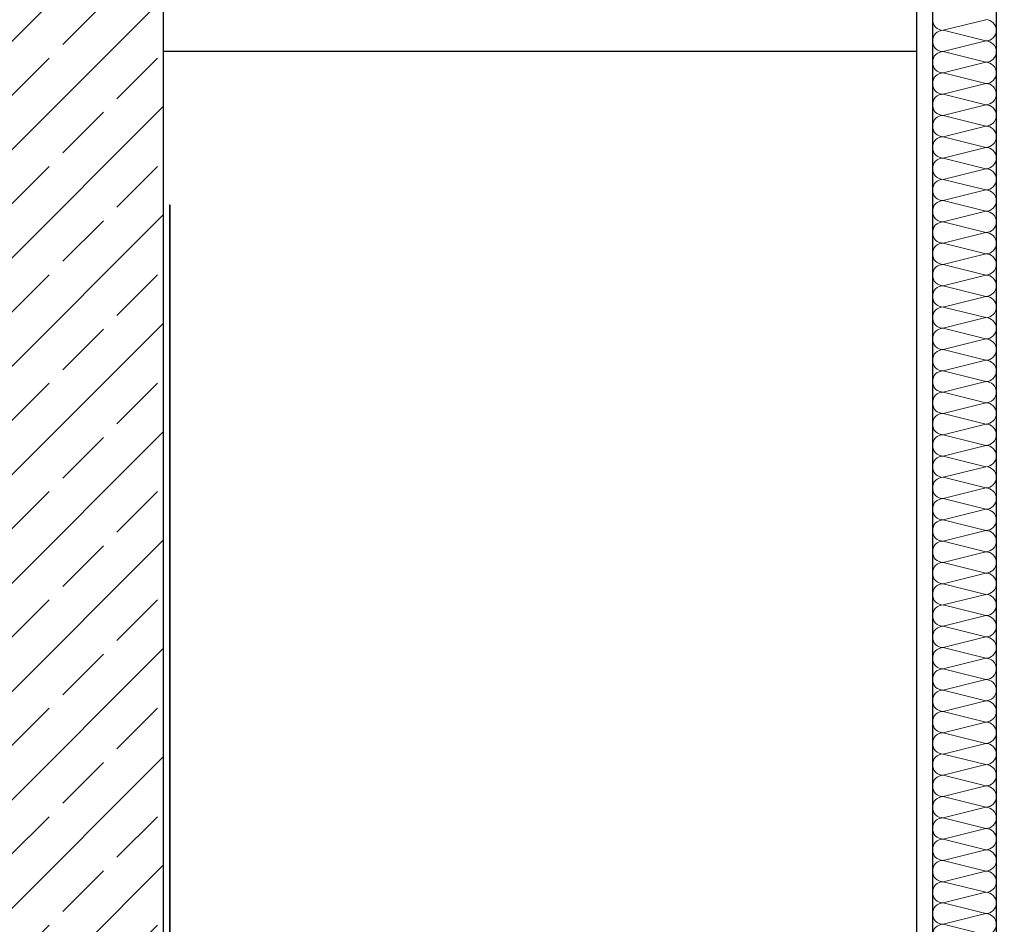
# Model space of a CAD drawing. Header units: metres. Extents: x -27.8 to 39.4, y -22.2 to 2.8.
# Tile 47 of 80: x 9.4 to 11, y -4.9 to -3.5. Entities that reach past the tile are written whole.
import ezdxf

# ---------------------------------------------------------------- set-up
doc = ezdxf.new("R2010")
doc.units = ezdxf.units.M
doc.header["$LTSCALE"] = 0.4
doc.header["$MEASUREMENT"] = 0
doc.layers.get('0').update_dxf_attribs({"color": 8, "lineweight": 9})
doc.layers.get('Defpoints').update_dxf_attribs({"color": 8, "lineweight": 9})
for name, color, linetype in [('Neubau_A-STB Wände', 8, 'Continuous'), ('Neubau_A-TB Wände', 8, 'Continuous'), ('Neubau_B-abgehängte Decke', 8, 'Continuous'), ('Neubau_T-Bemaßung', 8, 'Continuous')]:
    doc.layers.add(name, color=color, linetype=linetype)
doc.styles.add('ERSTELLTER_STIL_2', font='arial.ttf')
doc.dimstyles.new('ERSTELLTER_STIL__1', dxfattribs={"dimtxt": 0.0875, "dimasz": 0.059375, "dimexe": 0.18, "dimexo": 0.0625, "dimgap": 0, "dimtad": 1, "dimzin": 0, "dimdsep": 46, "dimtxsty": 'ERSTELLTER_STIL_2', "dimblk": 'ARROWHEAD_6', "dimblk1": 'ARROWHEAD_6', "dimblk2": 'ARROWHEAD_6', "dimcen": 0.09, "dimclrd": 7, "dimclre": 7, "dimclrt": 7, "dimazin": 0, "dimtfac": 1, "dimtdec": 4, "dimtmove": 0, "dimatfit": 3, "dimfxl": 1, "dimtolj": 1, "dimtzin": 0, "dimarcsym": 0})

# ---------------------------------------------------------------- blocks, each defined once
blk = doc.blocks.new('*X335', base_point=(4591.5834, -0.0469))
at = {"layer": 'Neubau_A-TB Wände', "color": 8, "linetype": 'Continuous', "lineweight": 9}
for p, q in [((4214.2038, 6.6531), (4214.1372, 6.6365)), ((4214.2038, 6.6198), (4214.1372, 6.6365)), ((4214.2038, 6.6198), (4214.1372, 6.6031)), ((4214.2038, 6.5865), (4214.1372, 6.6031)), ((4214.2038, 6.5865), (4214.1372, 6.5698)), ((4214.2038, 6.5531), (4214.1372, 6.5698)), ((4214.2038, 6.5531), (4214.1372, 6.5365)), ((4214.2038, 6.5198), (4214.1372, 6.5365)), ((4214.2038, 6.5198), (4214.1372, 6.5031)), ((4214.2038, 6.4865), (4214.1372, 6.5031)), ((4214.2038, 6.4865), (4214.1372, 6.4698)), ((4214.2038, 6.4531), (4214.1372, 6.4698)), ((4214.2038, 6.4531), (4214.1372, 6.4365)), ((4214.2038, 6.4198), (4214.1372, 6.4365)), ((4214.2038, 6.4198), (4214.1372, 6.4031)), ((4214.2038, 6.3865), (4214.1372, 6.4031)), ((4214.2038, 6.3865), (4214.1372, 6.3698)), ((4214.2038, 6.3531), (4214.1372, 6.3698)), ((4214.2038, 6.3531), (4214.1372, 6.3365)), ((4214.2038, 6.3198), (4214.1372, 6.3365)), ((4214.2038, 6.3198), (4214.1372, 6.3031)), ((4214.2038, 6.2865), (4214.1372, 6.3031)), ((4214.2038, 6.2865), (4214.1372, 6.2698)), ((4214.2038, 6.2531), (4214.1372, 6.2698)), ((4214.2038, 6.2531), (4214.1372, 6.2365)), ((4214.2038, 6.2198), (4214.1372, 6.2365)), ((4214.2038, 6.2198), (4214.1372, 6.2031)), ((4214.2038, 6.1865), (4214.1372, 6.2031)), ((4214.2038, 6.1865), (4214.1372, 6.1698)), ((4214.2038, 6.1531), (4214.1372, 6.1698)), ((4214.2038, 6.1531), (4214.1372, 6.1365)), ((4214.2038, 6.1198), (4214.1372, 6.1365)), ((4214.2038, 6.1198), (4214.1372, 6.1031)), ((4214.2038, 6.0865), (4214.1372, 6.1031)), ((4214.2038, 6.0865), (4214.1372, 6.0698)), ((4214.2038, 6.0531), (4214.1372, 6.0698)), ((4214.2038, 6.0531), (4214.1372, 6.0365)), ((4214.2038, 6.0198), (4214.1372, 6.0365)), ((4214.2038, 6.0198), (4214.1372, 6.0031)), ((4214.2038, 5.9865), (4214.1372, 6.0031)), ((4214.2038, 5.9865), (4214.1372, 5.9698)), ((4214.2038, 5.9531), (4214.1372, 5.9698)), ((4214.2038, 5.9531), (4214.1372, 5.9365)), ((4214.2038, 5.9198), (4214.1372, 5.9365)), ((4214.2038, 5.9198), (4214.1372, 5.9031)), ((4214.2038, 5.8865), (4214.1372, 5.9031)), ((4214.2038, 5.8865), (4214.1372, 5.8698)), ((4214.2038, 5.8531), (4214.1372, 5.8698)), ((4214.2038, 5.8531), (4214.1372, 5.8365)), ((4214.2038, 5.8198), (4214.1372, 5.8365)), ((4214.2038, 5.8198), (4214.1372, 5.8031)), ((4214.2038, 5.7865), (4214.1372, 5.8031)), ((4214.2038, 5.7865), (4214.1372, 5.7698)), ((4214.2038, 5.7531), (4214.1372, 5.7698)), ((4214.2038, 5.7531), (4214.1372, 5.7365)), ((4214.2038, 5.7198), (4214.1372, 5.7365)), ((4214.2038, 5.7198), (4214.1372, 5.7031)), ((4214.2038, 5.6865), (4214.1372, 5.7031)), ((4214.2038, 5.6865), (4214.1372, 5.6698)), ((4214.2038, 5.6531), (4214.1372, 5.6698)), ((4214.2038, 5.6531), (4214.1372, 5.6365)), ((4214.2038, 5.6198), (4214.1372, 5.6365)), ((4214.2038, 5.6198), (4214.1372, 5.6031)), ((4214.2038, 5.5865), (4214.1372, 5.6031)), ((4214.2038, 5.5865), (4214.1372, 5.5698)), ((4214.2038, 5.5531), (4214.1372, 5.5698)), ((4214.2038, 5.5531), (4214.1372, 5.5365)), ((4214.2038, 5.5198), (4214.1372, 5.5365)), ((4214.2038, 5.5198), (4214.1372, 5.5031)), ((4214.2038, 5.4865), (4214.1372, 5.5031)), ((4214.2038, 5.4865), (4214.1372, 5.4698)), ((4214.2038, 5.4531), (4214.1372, 5.4698)), ((4214.2038, 5.4531), (4214.1372, 5.4365)), ((4214.2038, 5.4198), (4214.1372, 5.4365)), ((4214.2038, 5.4198), (4214.1372, 5.4031)), ((4214.2038, 5.3865), (4214.1372, 5.4031)), ((4214.2038, 5.3865), (4214.1372, 5.3698)), ((4214.2038, 5.3531), (4214.1372, 5.3698)), ((4214.2038, 5.3531), (4214.1372, 5.3365)), ((4214.2038, 5.3198), (4214.1372, 5.3365)), ((4214.2038, 5.3198), (4214.1372, 5.3031)), ((4214.2038, 5.2865), (4214.1372, 5.3031)), ((4214.2038, 5.2865), (4214.1372, 5.2698)), ((4214.2038, 5.2531), (4214.1372, 5.2698)), ((4214.2038, 5.2531), (4214.1372, 5.2365)), ((4214.2038, 5.2198), (4214.1372, 5.2365))]:
    blk.add_line(p, q, dxfattribs=at)
for centre, start, end in [((4214.1372, 6.6531), 180, 270), ((4214.2038, 6.6365), 0, 90), ((4214.1372, 6.6198), 90, 180), ((4214.2038, 6.6365), 270, 0), ((4214.1372, 6.6198), 180, 270), ((4214.2038, 6.6031), 0, 90), ((4214.1372, 6.5865), 90, 180), ((4214.2038, 6.6031), 270, 0), ((4214.1372, 6.5865), 180, 270), ((4214.2038, 6.5698), 0, 90), ((4214.1372, 6.5531), 90, 180), ((4214.2038, 6.5698), 270, 0), ((4214.1372, 6.5531), 180, 270), ((4214.2038, 6.5365), 0, 90), ((4214.1372, 6.5198), 90, 180), ((4214.2038, 6.5365), 270, 0), ((4214.1372, 6.5198), 180, 270), ((4214.2038, 6.5031), 0, 90), ((4214.1372, 6.4865), 90, 180), ((4214.2038, 6.5031), 270, 0), ((4214.1372, 6.4865), 180, 270), ((4214.2038, 6.4698), 0, 90), ((4214.1372, 6.4531), 90, 180), ((4214.2038, 6.4698), 270, 0), ((4214.1372, 6.4531), 180, 270), ((4214.2038, 6.4365), 0, 90), ((4214.1372, 6.4198), 90, 180), ((4214.2038, 6.4365), 270, 0), ((4214.1372, 6.4198), 180, 270), ((4214.2038, 6.4031), 0, 90), ((4214.1372, 6.3865), 90, 180), ((4214.2038, 6.4031), 270, 0), ((4214.1372, 6.3865), 180, 270), ((4214.2038, 6.3698), 0, 90), ((4214.1372, 6.3531), 90, 180), ((4214.2038, 6.3698), 270, 0), ((4214.1372, 6.3531), 180, 270), ((4214.2038, 6.3365), 0, 90), ((4214.1372, 6.3198), 90, 180), ((4214.2038, 6.3365), 270, 0), ((4214.1372, 6.3198), 180, 270), ((4214.2038, 6.3031), 0, 90), ((4214.1372, 6.2865), 90, 180), ((4214.2038, 6.3031), 270, 0), ((4214.1372, 6.2865), 180, 270), ((4214.2038, 6.2698), 0, 90), ((4214.1372, 6.2531), 90, 180), ((4214.2038, 6.2698), 270, 0), ((4214.1372, 6.2531), 180, 270), ((4214.2038, 6.2365), 0, 90), ((4214.1372, 6.2198), 90, 180), ((4214.2038, 6.2365), 270, 0), ((4214.1372, 6.2198), 180, 270), ((4214.2038, 6.2031), 0, 90), ((4214.1372, 6.1865), 90, 180), ((4214.2038, 6.2031), 270, 0), ((4214.1372, 6.1865), 180, 270), ((4214.2038, 6.1698), 0, 90), ((4214.1372, 6.1531), 90, 180), ((4214.2038, 6.1698), 270, 0), ((4214.1372, 6.1531), 180, 270), ((4214.2038, 6.1365), 0, 90), ((4214.1372, 6.1198), 90, 180), ((4214.2038, 6.1365), 270, 0), ((4214.1372, 6.1198), 180, 270), ((4214.2038, 6.1031), 0, 90), ((4214.1372, 6.0865), 90, 180), ((4214.2038, 6.1031), 270, 0), ((4214.1372, 6.0865), 180, 270), ((4214.2038, 6.0698), 0, 90), ((4214.1372, 6.0531), 90, 180), ((4214.2038, 6.0698), 270, 0), ((4214.1372, 6.0531), 180, 270), ((4214.2038, 6.0365), 0, 90), ((4214.1372, 6.0198), 90, 180), ((4214.2038, 6.0365), 270, 0), ((4214.1372, 6.0198), 180, 270), ((4214.2038, 6.0031), 0, 90), ((4214.1372, 5.9865), 90, 180), ((4214.2038, 6.0031), 270, 0), ((4214.1372, 5.9865), 180, 270), ((4214.2038, 5.9698), 0, 90), ((4214.1372, 5.9531), 90, 180), ((4214.2038, 5.9698), 270, 0), ((4214.1372, 5.9531), 180, 270), ((4214.2038, 5.9365), 0, 90), ((4214.1372, 5.9198), 90, 180), ((4214.2038, 5.9365), 270, 0), ((4214.1372, 5.9198), 180, 270), ((4214.2038, 5.9031), 0, 90), ((4214.1372, 5.8865), 90, 180), ((4214.2038, 5.9031), 270, 0), ((4214.1372, 5.8865), 180, 270), ((4214.2038, 5.8698), 0, 90), ((4214.1372, 5.8531), 90, 180), ((4214.2038, 5.8698), 270, 0), ((4214.1372, 5.8531), 180, 270), ((4214.2038, 5.8365), 0, 90), ((4214.1372, 5.8198), 90, 180), ((4214.2038, 5.8365), 270, 0), ((4214.1372, 5.8198), 180, 270), ((4214.2038, 5.8031), 0, 90), ((4214.1372, 5.7865), 90, 180), ((4214.2038, 5.8031), 270, 0), ((4214.1372, 5.7865), 180, 270), ((4214.2038, 5.7698), 0, 90), ((4214.1372, 5.7531), 90, 180), ((4214.2038, 5.7698), 270, 0), ((4214.1372, 5.7531), 180, 270), ((4214.2038, 5.7365), 0, 90), ((4214.1372, 5.7198), 90, 180), ((4214.2038, 5.7365), 270, 0), ((4214.1372, 5.7198), 180, 270), ((4214.2038, 5.7031), 0, 90), ((4214.1372, 5.6865), 90, 180), ((4214.2038, 5.7031), 270, 0), ((4214.1372, 5.6865), 180, 270), ((4214.2038, 5.6698), 0, 90), ((4214.1372, 5.6531), 90, 180), ((4214.2038, 5.6698), 270, 0), ((4214.1372, 5.6531), 180, 270), ((4214.2038, 5.6365), 0, 90), ((4214.1372, 5.6198), 90, 180), ((4214.2038, 5.6365), 270, 0), ((4214.1372, 5.6198), 180, 270), ((4214.2038, 5.6031), 0, 90), ((4214.1372, 5.5865), 90, 180), ((4214.2038, 5.6031), 270, 0), ((4214.1372, 5.5865), 180, 270), ((4214.2038, 5.5698), 0, 90), ((4214.1372, 5.5531), 90, 180), ((4214.2038, 5.5698), 270, 0), ((4214.1372, 5.5531), 180, 270), ((4214.2038, 5.5365), 0, 90), ((4214.1372, 5.5198), 90, 180), ((4214.2038, 5.5365), 270, 0), ((4214.1372, 5.5198), 180, 270), ((4214.2038, 5.5031), 0, 90), ((4214.1372, 5.4865), 90, 180), ((4214.2038, 5.5031), 270, 0), ((4214.1372, 5.4865), 180, 270), ((4214.2038, 5.4698), 0, 90), ((4214.1372, 5.4531), 90, 180), ((4214.2038, 5.4698), 270, 0), ((4214.1372, 5.4531), 180, 270), ((4214.2038, 5.4365), 0, 90), ((4214.1372, 5.4198), 90, 180), ((4214.2038, 5.4365), 270, 0), ((4214.1372, 5.4198), 180, 270), ((4214.2038, 5.4031), 0, 90), ((4214.1372, 5.3865), 90, 180), ((4214.2038, 5.4031), 270, 0), ((4214.1372, 5.3865), 180, 270), ((4214.2038, 5.3698), 0, 90), ((4214.1372, 5.3531), 90, 180), ((4214.2038, 5.3698), 270, 0), ((4214.1372, 5.3531), 180, 270), ((4214.2038, 5.3365), 0, 90), ((4214.1372, 5.3198), 90, 180), ((4214.2038, 5.3365), 270, 0), ((4214.1372, 5.3198), 180, 270), ((4214.2038, 5.3031), 0, 90), ((4214.1372, 5.2865), 90, 180), ((4214.2038, 5.3031), 270, 0), ((4214.1372, 5.2865), 180, 270), ((4214.2038, 5.2698), 0, 90), ((4214.1372, 5.2531), 90, 180), ((4214.2038, 5.2698), 270, 0), ((4214.1372, 5.2531), 180, 270), ((4214.2038, 5.2365), 0, 90), ((4214.1372, 5.2198), 90, 180), ((4214.2038, 5.2365), 270, 0)]:
    blk.add_arc(centre, 0.0167, start, end, dxfattribs=at)
blk = doc.blocks.new('ARROWHEAD_6')
at = {"color": 0, "linetype": 'Continuous', "lineweight": 0}
for p, q in [((-0.5, -0.5), (0.5, 0.5)), ((0, 0), (-1, 0))]:
    blk.add_line(p, q, dxfattribs=at)
blk = doc.blocks.new('*D411')
at = {"layer": 'Defpoints', "color": 0, "linetype": 'Continuous', "transparency": 16777216}
for p in [(1.5934, -3.025), (8.0525, -3.025), (33.092, -6.025)]:
    blk.add_point(p, dxfattribs=at)
at = {"layer": 'Neubau_T-Bemaßung', "linetype": 'Continuous', "lineweight": -2, "transparency": 16777216}
for p, q in [((7.99, -3.025), (1.4134, -3.025)), ((1.5934, -3.0844), (1.5934, -4.415)), ((1.5934, -5.9656), (1.5934, -4.642)), ((33.0295, -6.025), (1.4134, -6.025))]:
    blk.add_line(p, q, dxfattribs=at)
at = {"layer": 'Neubau_T-Bemaßung', "linetype": 'Continuous', "lineweight": -2, "transparency": 16777216, "xscale": 0.059375, "yscale": 0.059375, "zscale": 0.059375}
for p, rotation in [((1.5934, -3.025), 90), ((1.5934, -6.025), 270)]:
    blk.add_blockref('ARROWHEAD_6', p, dxfattribs=dict(at, rotation=rotation))
at = {"layer": 'Neubau_T-Bemaßung', "linetype": 'Continuous', "transparency": 16777216, "insert": (1.5934, -4.5285), "char_height": 0.0875, "attachment_point": 5, "rotation": 90, "style": 'ERSTELLTER_STIL_2'}
blk.add_mtext('\\A1;3.00', dxfattribs=at)
blk = doc.blocks.new('*D420')
at = {"layer": 'Defpoints', "color": 0, "linetype": 'Continuous', "transparency": 16777216}
for p in [(1.9434, -2.695), (23.5, -2.695), (23.73, -6.195)]:
    blk.add_point(p, dxfattribs=at)
at = {"layer": 'Neubau_T-Bemaßung', "linetype": 'Continuous', "lineweight": -2, "transparency": 16777216}
for p, q in [((23.4375, -2.695), (1.7634, -2.695)), ((1.9434, -2.7544), (1.9434, -4.335)), ((1.9434, -6.1356), (1.9434, -4.562)), ((23.6675, -6.195), (1.7634, -6.195))]:
    blk.add_line(p, q, dxfattribs=at)
at = {"layer": 'Neubau_T-Bemaßung', "linetype": 'Continuous', "lineweight": -2, "transparency": 16777216, "xscale": 0.059375, "yscale": 0.059375, "zscale": 0.059375}
for p, rotation in [((1.9434, -2.695), 90), ((1.9434, -6.195), 270)]:
    blk.add_blockref('ARROWHEAD_6', p, dxfattribs=dict(at, rotation=rotation))
at = {"layer": 'Neubau_T-Bemaßung', "linetype": 'Continuous', "transparency": 16777216, "insert": (1.9434, -4.4485), "char_height": 0.0875, "attachment_point": 5, "rotation": 90, "style": 'ERSTELLTER_STIL_2'}
blk.add_mtext('\\A1;3.50', dxfattribs=at)

msp = doc.modelspace()

# ---------------------------------------------------------------- hatches: boundary and pattern name
at = {"layer": 'Neubau_A-STB Wände', "linetype": 'Continuous'}
h = msp.add_hatch(dxfattribs=at)
h.set_pattern_fill('BETON__STAHLBETON_0001', color=256, style=0, pattern_type=2)
h.set_pattern_definition([(45, (388.31789, -10.175), (-0.084852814, 0.084852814), []), (45, (388.27546, -10.13257), (-0.084852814, 0.084852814), [0.09, -0.03])])
h.paths.add_polyline_path([(9.4, -2.695), (9.4, -6.195), (9.65, -6.195), (9.65, -2.695)])

# ---------------------------------------------------------------- linework, layer by layer
for p, q in [((9.65, -3.425), (9.65, -3.525)), ((9.65, -3.525), (9.65, -6.025)), ((9.6599, -3.765), (9.6599, -6.025)), ((9.6599, -3.765), (9.66, -3.765)), ((9.66, -3.765), (9.66, -6.025))]:
    msp.add_line(p, q, dxfattribs=at)
at = {"layer": 'Neubau_A-TB Wände', "linetype": 'Continuous'}
for p, q in [((10.855, -2.695), (10.855, -6.195)), ((10.955, -2.695), (10.955, -6.195)), ((10.83, -3.425), (10.83, -3.525)), ((10.83, -3.525), (10.83, -6.025))]:
    msp.add_line(p, q, dxfattribs=at)
at = {"layer": 'Neubau_B-abgehängte Decke', "linetype": 'Continuous'}
msp.add_line((10.83, -3.525), (9.65, -3.525), dxfattribs=at)

# ---------------------------------------------------------------- block references
at = {"layer": 'Neubau_A-TB Wände'}
msp.add_blockref('*X335', (388.3179, -10.175), dxfattribs=at)

# ---------------------------------------------------------------- dimensions: what is measured, and where the dimension line sits
at = {"layer": 'Neubau_T-Bemaßung', "linetype": 'Continuous'}
for base, p1, p2, picture, middle in [((1.9434, -2.695), (23.73, -6.195), (23.5, -2.695), '*D420', (1.9434, -4.4485)), ((1.5934, -3.025), (33.092, -6.025), (8.0525, -3.025), '*D411', (1.5934, -4.5285))]:
    dim = msp.add_linear_dim(base=base, p1=p1, p2=p2, angle=90, dimstyle='ERSTELLTER_STIL__1', override={"dimclrd": 256, "dimclre": 256, "dimclrt": 256}, dxfattribs=at)
    dim.commit()
    dim.dimension.update_dxf_attribs({"geometry": picture, "text_midpoint": middle, "dimtype": 160, "text_rotation": 90})

doc.saveas('drawing.dxf')
